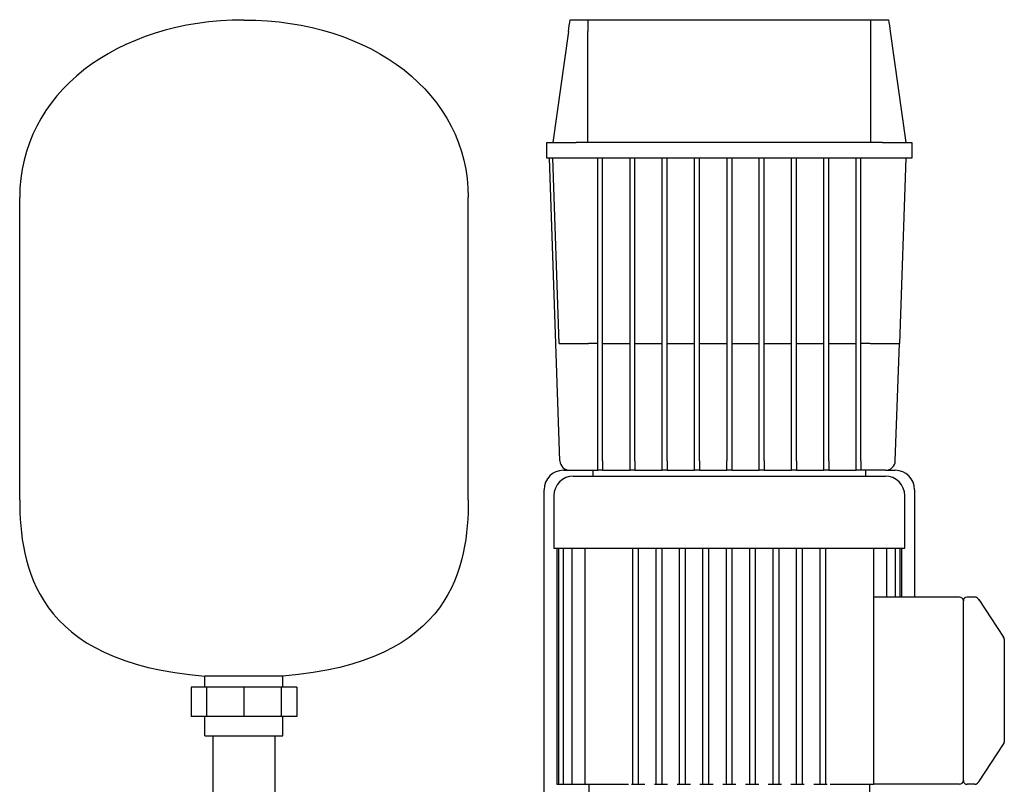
# Model space of a CAD drawing. Header units: millimetres. Extents: x 14 to 1402, y 12 to 747.
# Tile 6 of 6: x 760 to 1265, y 355 to 747. Entities that reach past the tile are written whole.
import ezdxf

# ---------------------------------------------------------------- set-up
doc = ezdxf.new("R2010")
doc.units = ezdxf.units.MM

msp = doc.modelspace()

# ---------------------------------------------------------------- linework, layer by layer
at = {"color": 7, "linetype": 'Continuous', "lineweight": 25}
for p, q in [((1042.01, 747.17), (1051.12, 747.17)), ((1051.12, 747.17), (1196.19, 747.17)), ((1196.19, 747.17), (1205.3, 747.17)), ((1041.15, 741.09), (1033.15, 684.17)), ((1051.15, 684.17), (1051.15, 741.09)), ((1196.15, 684.17), (1196.15, 741.09)), ((1206.15, 741.09), (1214.15, 684.17)), ((1030.15, 676.17), (1030.15, 684.17)), ((1030.15, 684.17), (1045.15, 684.17)), ((1202.15, 684.17), (1045.15, 684.17)), ((1202.15, 684.17), (1217.15, 684.17)), ((1217.15, 684.17), (1217.15, 676.17)), ((1045.15, 676.17), (1030.15, 676.17)), ((1036.82, 521), (1031.4, 676.17)), ((1036.47, 581.17), (1033.15, 676.17)), ((1202.15, 676.17), (1045.15, 676.17)), ((1056.15, 521), (1056.15, 676.17)), ((1058.65, 521), (1058.65, 676.17)), ((1072.72, 521), (1072.72, 676.17)), ((1075.22, 521), (1075.22, 676.17)), ((1089.28, 521), (1089.28, 676.17)), ((1091.78, 521), (1091.78, 676.17)), ((1105.84, 521), (1105.84, 676.17)), ((1108.34, 521), (1108.34, 676.17)), ((1122.4, 676.17), (1122.4, 521)), ((1124.9, 676.17), (1124.9, 521)), ((1138.97, 521), (1138.97, 676.17)), ((1141.47, 521), (1141.47, 676.17)), ((1155.53, 521), (1155.53, 676.17)), ((1158.03, 521), (1158.03, 676.17)), ((1172.09, 521), (1172.09, 676.17)), ((1174.59, 521), (1174.59, 676.17)), ((1188.65, 521), (1188.65, 676.17)), ((1191.15, 521), (1191.15, 676.17)), ((1217.15, 676.17), (1202.15, 676.17)), ((1214.15, 676.17), (1210.84, 581.17)), ((759.77, 500.97), (759.77, 655.97)), ((989.77, 500.97), (989.77, 655.97)), ((1056.15, 581.17), (1051.46, 581.17)), ((1058.65, 581.17), (1072.72, 581.17)), ((1075.22, 581.17), (1089.28, 581.17)), ((1091.78, 581.17), (1105.84, 581.17)), ((1108.34, 581.17), (1122.4, 581.17)), ((1124.9, 581.17), (1138.97, 581.17)), ((1141.47, 581.17), (1155.53, 581.17)), ((1158.03, 581.17), (1172.09, 581.17)), ((1174.59, 581.17), (1188.65, 581.17)), ((1195.84, 581.17), (1191.15, 581.17)), ((1208.73, 521), (1210.84, 581.17)), ((1056.15, 516.17), (1056.15, 521)), ((1058.65, 521), (1058.65, 516.17)), ((1072.72, 516.17), (1072.72, 521)), ((1075.22, 521), (1075.22, 516.17)), ((1089.28, 516.17), (1089.28, 521)), ((1091.78, 521), (1091.78, 516.17)), ((1105.84, 516.17), (1105.84, 521)), ((1108.34, 521), (1108.34, 516.17)), ((1122.4, 516.17), (1122.4, 521)), ((1124.9, 521), (1124.9, 516.17)), ((1138.97, 516.17), (1138.97, 521)), ((1141.47, 521), (1141.47, 516.17)), ((1155.53, 516.17), (1155.53, 521)), ((1158.03, 521), (1158.03, 516.17)), ((1172.09, 516.17), (1172.09, 521)), ((1174.59, 521), (1174.59, 516.17)), ((1188.65, 516.17), (1188.65, 521)), ((1191.15, 521), (1191.15, 516.17)), ((1038.65, 516.17), (1041.82, 516.17)), ((1041.82, 516.17), (1056.15, 516.17)), ((1053.65, 516.17), (1053.65, 513.17)), ((1058.65, 516.17), (1056.15, 516.17)), ((1058.65, 516.17), (1072.72, 516.17)), ((1075.22, 516.17), (1072.72, 516.17)), ((1075.22, 516.17), (1089.28, 516.17)), ((1091.78, 516.17), (1089.28, 516.17)), ((1091.78, 516.17), (1105.84, 516.17)), ((1108.34, 516.17), (1105.84, 516.17)), ((1108.34, 516.17), (1122.4, 516.17)), ((1124.9, 516.17), (1122.4, 516.17)), ((1124.9, 516.17), (1138.97, 516.17)), ((1141.47, 516.17), (1138.97, 516.17)), ((1141.47, 516.17), (1155.53, 516.17)), ((1158.03, 516.17), (1155.53, 516.17)), ((1158.03, 516.17), (1172.09, 516.17)), ((1174.59, 516.17), (1172.09, 516.17)), ((1174.59, 516.17), (1188.65, 516.17)), ((1191.15, 516.17), (1188.65, 516.17)), ((1203.74, 516.17), (1191.15, 516.17)), ((1193.65, 513.17), (1193.65, 516.17)), ((1203.74, 516.17), (1208.65, 516.17)), ((1043.65, 513.17), (1123.65, 513.17)), ((1123.65, 513.17), (1203.65, 513.17)), ((1028.65, 256.17), (1028.65, 506.17)), ((1218.65, 506.17), (1218.65, 451.17)), ((1033.65, 503.17), (1033.65, 476.17)), ((1213.65, 476.17), (1213.65, 503.17)), ((1033.65, 476.17), (1123.65, 476.17)), ((1035.15, 476.17), (1035.15, 355.17)), ((1035.98, 476.17), (1035.98, 355.17)), ((1038.53, 476.17), (1038.53, 355.17)), ((1042.95, 476.17), (1042.95, 355.17)), ((1049.59, 476.17), (1049.59, 355.17)), ((1074.15, 355.17), (1074.15, 476.17)), ((1077.15, 355.17), (1077.15, 476.17)), ((1086.15, 355.17), (1086.15, 476.17)), ((1089.15, 355.17), (1089.15, 476.17)), ((1098.15, 355.17), (1098.15, 476.17)), ((1101.15, 355.17), (1101.15, 476.17)), ((1110.15, 355.17), (1110.15, 476.17)), ((1113.15, 355.17), (1113.15, 476.17)), ((1122.15, 355.17), (1122.15, 476.17)), ((1123.65, 476.17), (1213.65, 476.17)), ((1125.15, 355.17), (1125.15, 476.17)), ((1134.15, 355.17), (1134.15, 476.17)), ((1137.15, 355.17), (1137.15, 476.17)), ((1146.15, 355.17), (1146.15, 476.17)), ((1149.15, 355.17), (1149.15, 476.17)), ((1158.15, 355.17), (1158.15, 476.17)), ((1161.15, 355.17), (1161.15, 476.17)), ((1170.15, 355.17), (1170.15, 476.17)), ((1173.15, 355.17), (1173.15, 476.17)), ((1197.71, 443.17), (1197.71, 476.17)), ((1204.35, 451.17), (1204.35, 476.17)), ((1208.78, 451.17), (1208.78, 476.17)), ((1211.32, 451.17), (1211.32, 476.17)), ((1212.15, 451.17), (1212.15, 476.17)), ((1241.65, 451.17), (1197.71, 451.17)), ((1249.58, 451.17), (1245.55, 451.17)), ((1249.58, 451.17), (1249.58, 451.17)), ((1251.1, 450.48), (1250.74, 450.79)), ((1251.73, 449.37), (1251.54, 449.85)), ((1251.54, 449.85), (1264.32, 430.67)), ((1243.65, 443.17), (1243.65, 449.27)), ((1197.71, 355.17), (1197.71, 443.17)), ((1243.65, 363.17), (1243.65, 443.17)), ((1264.57, 430.09), (1264.32, 430.67)), ((1264.63, 429.86), (1264.46, 430.19)), ((1264.61, 429.64), (1264.61, 429.64)), ((1264.61, 429.64), (1264.65, 429.52)), ((1264.65, 426.24), (1264.65, 380.1)), ((894.77, 410.69), (854.77, 410.69)), ((854.77, 404.97), (854.77, 410.69)), ((894.77, 404.97), (894.77, 410.69)), ((847.71, 404.97), (847.71, 389.97)), ((855.63, 404.97), (847.71, 404.97)), ((855.63, 404.97), (855.63, 389.97)), ((874.77, 404.97), (855.63, 404.97)), ((874.77, 404.97), (874.77, 389.97)), ((893.9, 404.97), (874.77, 404.97)), ((893.9, 404.97), (893.9, 389.97)), ((901.83, 404.97), (893.9, 404.97)), ((901.83, 404.97), (901.83, 389.97)), ((855.63, 389.97), (847.71, 389.97)), ((854.77, 379.97), (854.77, 389.97)), ((874.77, 389.97), (855.63, 389.97)), ((893.9, 389.97), (874.77, 389.97)), ((901.83, 389.97), (893.9, 389.97)), ((894.77, 379.97), (894.77, 389.97)), ((854.77, 379.97), (894.77, 379.97)), ((858.77, 379.97), (858.77, 349.39)), ((890.77, 349.2), (890.77, 379.97)), ((1251.54, 356.49), (1264.32, 375.67)), ((1243.65, 361.07), (1243.65, 363.17)), ((1035.15, 355.17), (1035.98, 355.17)), ((1035.98, 355.17), (1037.48, 355.17)), ((1037.48, 355.17), (1038.53, 355.17)), ((1038.53, 355.17), (1040.03, 355.17)), ((1040.03, 355.17), (1042.95, 355.17)), ((1042.95, 355.17), (1044.45, 355.17)), ((1044.45, 355.17), (1049.59, 355.17)), ((1049.59, 355.17), (1051.09, 355.17)), ((1051.09, 355.17), (1070.51, 355.17)), ((1051.65, 355.17), (1051.65, 349.17)), ((1070.51, 355.17), (1071.95, 355.17)), ((1073.54, 355.17), (1074.15, 355.17)), ((1074.15, 355.17), (1075.65, 355.17)), ((1075.65, 355.17), (1077.15, 355.17)), ((1077.15, 355.17), (1080.36, 355.17)), ((1085.22, 355.17), (1086.15, 355.17)), ((1086.15, 355.17), (1087.65, 355.17)), ((1087.65, 355.17), (1089.15, 355.17)), ((1089.15, 355.17), (1092.03, 355.17)), ((1096.9, 355.17), (1098.15, 355.17)), ((1098.15, 355.17), (1099.65, 355.17)), ((1099.65, 355.17), (1101.15, 355.17)), ((1101.15, 355.17), (1103.71, 355.17)), ((1108.57, 355.17), (1110.15, 355.17)), ((1110.15, 355.17), (1111.65, 355.17)), ((1111.65, 355.17), (1113.15, 355.17)), ((1113.15, 355.17), (1115.38, 355.17)), ((1120.25, 355.17), (1122.15, 355.17)), ((1122.15, 355.17), (1123.65, 355.17)), ((1123.65, 355.17), (1125.15, 355.17)), ((1125.15, 355.17), (1127.06, 355.17)), ((1131.92, 355.17), (1134.15, 355.17)), ((1134.15, 355.17), (1135.65, 355.17)), ((1135.65, 355.17), (1137.15, 355.17)), ((1137.15, 355.17), (1138.73, 355.17)), ((1143.6, 355.17), (1146.15, 355.17)), ((1146.15, 355.17), (1147.65, 355.17)), ((1147.65, 355.17), (1149.15, 355.17)), ((1149.15, 355.17), (1150.41, 355.17)), ((1155.27, 355.17), (1158.15, 355.17)), ((1158.15, 355.17), (1159.65, 355.17)), ((1159.65, 355.17), (1161.15, 355.17)), ((1161.15, 355.17), (1162.08, 355.17)), ((1166.95, 355.17), (1170.15, 355.17)), ((1170.15, 355.17), (1171.65, 355.17)), ((1171.65, 355.17), (1173.15, 355.17)), ((1173.15, 355.17), (1173.76, 355.17)), ((1175.36, 355.17), (1176.79, 355.17)), ((1176.79, 355.17), (1196.21, 355.17)), ((1195.65, 349.17), (1195.65, 355.17)), ((1196.21, 355.17), (1197.71, 355.17)), ((1197.71, 355.17), (1197.71, 355.17)), ((1241.65, 355.17), (1197.71, 355.17)), ((1243.65, 357.07), (1243.65, 357.44)), ((1249.58, 355.17), (1245.55, 355.17)), ((1249.58, 355.17), (1249.59, 355.19)), ((1249.58, 355.17), (1249.68, 355.19)), ((1249.59, 355.19), (1249.68, 355.19)), ((1250.74, 355.56), (1251.1, 355.87)), ((1251.54, 356.49), (1251.73, 356.97))]:
    msp.add_line(p, q, dxfattribs=at)
for centre, radius, start, end in [((1041.82, 521.17), 5, 182, 270), ((1203.74, 521.17), 5, 270, 358), ((1038.65, 506.17), 10, 90, 180), ((1208.65, 506.17), 10, 0, 90), ((1043.65, 503.17), 10, 90, 180), ((1203.65, 503.17), 10, 0, 90), ((1241.66, 449.17), 2, 2.8659, 90.0717), ((1245.55, 449.27), 1.9, 90, 180), ((1249.58, 449.17), 2, 33.6901, 64.5983), ((1262.65, 429.56), 2, 358.5812, 33.7209), ((1262.65, 376.78), 2, 326.3099, 0), ((1241.65, 357.17), 2, 270, 360), ((1245.55, 357.07), 1.9, 180, 270), ((1249.58, 357.17), 2, 295.3374, 328.2697)]:
    msp.add_arc(centre, radius, start, end, dxfattribs=at)
for points in [[(874.77, 746.97), (809.26, 746.97), (759.77, 709.12), (759.77, 655.97)], [(874.77, 746.97), (940.28, 746.97), (989.77, 709.12), (989.77, 655.97)], [(1041.15, 741.09), (1041.44, 743.12), (1041.72, 745.15), (1042.01, 747.17)], [(1051.12, 747.17), (1051.14, 745.15), (1051.15, 743.12), (1051.15, 741.09)], [(1196.15, 741.09), (1196.15, 743.12), (1196.16, 745.15), (1196.19, 747.17)], [(1205.3, 747.17), (1205.58, 745.15), (1205.87, 743.12), (1206.15, 741.09)], [(759.77, 500.97), (759.77, 467.42), (767.56, 417.25), (854.77, 410.69)], [(989.77, 500.97), (989.77, 467.42), (981.98, 417.25), (894.77, 410.69)]]:
    msp.add_open_spline(points, degree=3, dxfattribs=at)
for points, knots in [([(1036.47, 581.17), (1036.47, 581.17), (1036.55, 581.17), (1036.89, 581.17), (1037.16, 581.17), (1037.89, 581.17), (1038.35, 581.17), (1039.47, 581.17), (1040.13, 581.17), (1041.59, 581.17), (1042.4, 581.17), (1044.11, 581.17), (1045.02, 581.17), (1046.86, 581.17), (1047.8, 581.17), (1049.66, 581.17), (1050.58, 581.17), (1051.46, 581.17)], [0, 0, 0, 0, 0.125, 0.125, 0.25, 0.25, 0.375, 0.375, 0.5, 0.5, 0.625, 0.625, 0.75, 0.75, 0.875, 0.875, 1, 1, 1, 1]), ([(1195.84, 581.17), (1196.73, 581.17), (1197.64, 581.17), (1199.5, 581.17), (1200.44, 581.17), (1202.29, 581.17), (1203.19, 581.17), (1204.91, 581.17), (1205.71, 581.17), (1207.18, 581.17), (1207.83, 581.17), (1208.95, 581.17), (1209.42, 581.17), (1210.15, 581.17), (1210.41, 581.17), (1210.76, 581.17), (1210.84, 581.17), (1210.84, 581.17)], [0, 0, 0, 0, 0.125, 0.125, 0.25, 0.25, 0.375, 0.375, 0.5, 0.5, 0.625, 0.625, 0.75, 0.75, 0.875, 0.875, 1, 1, 1, 1]), ([(1250.93, 450.65), (1250.82, 450.73), (1250.61, 450.9), (1250.25, 451.06), (1249.87, 451.16), (1249.61, 451.16), (1249.58, 451.17)], [0, 0, 0, 0, 0.2523858, 0.5064406, 0.7571811, 1, 1, 1, 1]), ([(1251.54, 449.85), (1251.44, 449.99), (1251.3, 450.2), (1251.28, 450.23), (1251.25, 450.28)], [0, 0, 0, 0, 0.6600326, 1, 1, 1, 1]), ([(1264.65, 429.52), (1264.65, 429.47), (1264.65, 429.43), (1264.65, 429.15), (1264.65, 428.53), (1264.65, 427.5), (1264.65, 426.68), (1264.65, 426.24)], [0, 0, 0, 0, 0.044863, 0.255091, 0.452718, 0.702688, 1, 1, 1, 1]), ([(1264.65, 380.1), (1264.65, 379.59), (1264.65, 379.13), (1264.65, 378.33), (1264.65, 377.98), (1264.65, 377.4), (1264.65, 377.18), (1264.65, 376.86), (1264.65, 376.78), (1264.65, 376.78)], [0, 0, 0, 0, 0.25, 0.25, 0.5, 0.5, 0.75, 0.75, 1, 1, 1, 1]), ([(1243.65, 357.44), (1243.65, 357.46), (1243.65, 357.5), (1243.65, 357.58), (1243.65, 357.69), (1243.65, 357.84), (1243.65, 358.06), (1243.65, 358.38), (1243.65, 358.82), (1243.65, 359.32), (1243.65, 359.77), (1243.65, 360.14), (1243.65, 360.44), (1243.65, 360.75), (1243.65, 360.96), (1243.65, 361.07)], [0, 0, 0, 0, 0.031982, 0.073443, 0.124352, 0.184674, 0.25437, 0.365236, 0.499716, 0.626524, 0.745227, 0.808444, 0.871817, 0.936863, 1, 1, 1, 1]), ([(1249.58, 355.17), (1249.61, 355.18), (1249.87, 355.18), (1250.25, 355.28), (1250.61, 355.44), (1250.82, 355.61), (1250.93, 355.69)], [0, 0, 0, 0, 0.242819, 0.493559, 0.747614, 1, 1, 1, 1]), ([(1251.29, 356.12), (1251.3, 356.14), (1251.32, 356.17), (1251.45, 356.37), (1251.54, 356.49)], [0, 0, 0, 0, 0.388398, 1, 1, 1, 1])]:
    msp.add_open_spline(points, degree=3, knots=knots, dxfattribs=at)

doc.saveas('drawing.dxf')
